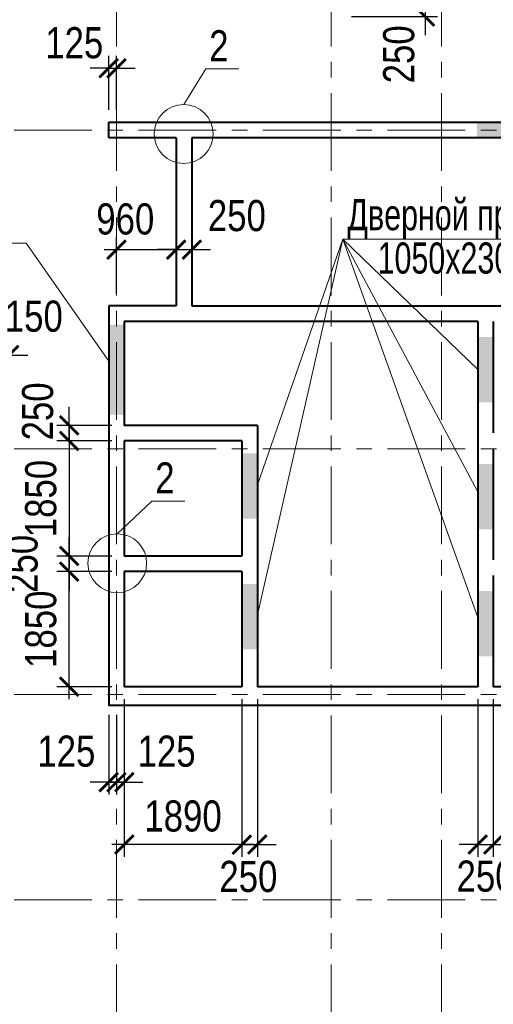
# Model space of a CAD drawing. Header units: inches. Extents: x -7172153 to -7050982, y 6177127 to 6261127.
# Tile 9 of 15: x -7143472 to -7135861, y 6218812 to 6234632. Entities that reach past the tile are written whole.
import ezdxf

# ---------------------------------------------------------------- set-up
doc = ezdxf.new("R2010")
doc.units = ezdxf.units.IN
doc.header["$LTSCALE"] = 1000
doc.header["$MEASUREMENT"] = 0
doc.linetypes.add('CENTER', pattern=[2, 1.25, -0.25, 0.25, -0.25])
for name, color, linetype, lineweight in [('СК-040-С(тены)', 12, 'Continuous', 40), ('СК-100-О(си)', 7, 'CENTER', 15), ('СК-110-О-РАЗМЕРЫ', 7, 'Continuous', 15), ('СК-400-Т(екст)', 7, 'Continuous', 20), ('СК-600-Ш(триховка', 7, 'Continuous', 15)]:
    doc.layers.add(name, color=color, linetype=linetype, lineweight=lineweight)
doc.styles.add('RUSS', font='arial.ttf', dxfattribs={"width": 0.8})
doc.dimstyles.new('100-200', dxfattribs={"dimscale": 0, "dimtxt": 500, "dimasz": 300, "dimexe": 200, "dimexo": 200, "dimgap": 200, "dimtad": 1, "dimdec": 0, "dimzin": 0, "dimdsep": 46, "dimtxsty": 'RUSS', "dimblk": 'ARCHTICK', "dimcen": 0.096, "dimdle": 200, "dimclrd": 7, "dimclre": 7, "dimclrt": 256, "dimadec": 0, "dimazin": 0, "dimtfac": 1, "dimtdec": 0, "dimtmove": 2, "dimatfit": 3, "dimldrblk": 'OBLIQUE', "dimfxl": 1, "dimtolj": 1, "dimtzin": 0, "dimarcsym": 0})

# ---------------------------------------------------------------- blocks, each defined once
blk = doc.blocks.new('_ArchTick')
at = {"color": 0, "linetype": 'ByBlock', "const_width": 0.15}
blk.add_lwpolyline([(-0.5, -0.5), (0.5, 0.5)], dxfattribs=at)
blk = doc.blocks.new('*D57')
at = {"layer": 'Defpoints', "color": 0, "transparency": 16777216}
for p in [(-7143792, 6229244), (-7143792, 6227863), (-7143641, 6227863)]:
    blk.add_point(p, dxfattribs=at)
at = {"layer": 'СК-110-О-РАЗМЕРЫ', "color": 7, "lineweight": -2, "transparency": 16777216}
for p, q in [((-7143792, 6228063), (-7143792, 6229444)), ((-7143641, 6228063), (-7143641, 6229444)), ((-7143792, 6229244), (-7144092, 6229244)), ((-7143641, 6229244), (-7143792, 6229244)), ((-7143641, 6229244), (-7143341, 6229244))]:
    blk.add_line(p, q, dxfattribs=at)
at = {"layer": 'СК-110-О-РАЗМЕРЫ', "color": 7, "lineweight": -2, "transparency": 16777216, "xscale": 300, "yscale": 300, "zscale": 300}
blk.add_blockref('_ArchTick', (-7143792, 6229244), dxfattribs=at)
at = {"layer": 'СК-110-О-РАЗМЕРЫ', "color": 7, "lineweight": -2, "transparency": 16777216, "xscale": 300, "yscale": 300, "zscale": 300, "rotation": 180}
blk.add_blockref('_ArchTick', (-7143641, 6229244), dxfattribs=at)
at = {"layer": 'СК-110-О-РАЗМЕРЫ', "transparency": 16777216, "insert": (-7143245, 6229865), "char_height": 500, "attachment_point": 5, "style": 'RUSS'}
blk.add_mtext('\\A1;150', dxfattribs=at)
blk = doc.blocks.new('_Oblique')
at = {"color": 0, "linetype": 'ByBlock', "lineweight": -2}
blk.add_line((-0.5, -0.5), (0.5, 0.5), dxfattribs=at)
blk = doc.blocks.new('*D64')
at = {"layer": 'Defpoints', "color": 0, "transparency": 16777216}
for p in [(-7136112, 6223914), (-7135862, 6222816), (-7135862, 6221379)]:
    blk.add_point(p, dxfattribs=at)
at = {"layer": 'СК-110-О-РАЗМЕРЫ', "color": 7, "lineweight": -2, "transparency": 16777216}
for p, q in [((-7136112, 6223714), (-7136112, 6221179)), ((-7135862, 6222616), (-7135862, 6221179)), ((-7136112, 6221379), (-7136412, 6221379)), ((-7136112, 6221379), (-7135862, 6221379)), ((-7135862, 6221379), (-7135562, 6221379))]:
    blk.add_line(p, q, dxfattribs=at)
at = {"layer": 'СК-110-О-РАЗМЕРЫ', "color": 7, "lineweight": -2, "transparency": 16777216, "xscale": 300, "yscale": 300, "zscale": 300}
blk.add_blockref('_ArchTick', (-7136112, 6221379), dxfattribs=at)
at = {"layer": 'СК-110-О-РАЗМЕРЫ', "color": 7, "lineweight": -2, "transparency": 16777216, "xscale": 300, "yscale": 300, "zscale": 300, "rotation": 180}
blk.add_blockref('_ArchTick', (-7135862, 6221379), dxfattribs=at)
at = {"layer": 'СК-110-О-РАЗМЕРЫ', "transparency": 16777216, "insert": (-7135985, 6220868), "char_height": 500, "attachment_point": 5, "style": 'RUSS'}
blk.add_mtext('\\A1;250', dxfattribs=at)
blk = doc.blocks.new('*D118')
at = {"layer": 'Defpoints', "color": 0, "transparency": 16777216}
for p in [(-7142042, 6223664), (-7141917, 6223664), (-7141917, 6222380)]:
    blk.add_point(p, dxfattribs=at)
at = {"layer": 'СК-110-О-РАЗМЕРЫ', "color": 7, "lineweight": -2, "transparency": 16777216}
for p, q in [((-7142042, 6223464), (-7142042, 6222180)), ((-7141917, 6223464), (-7141917, 6222180)), ((-7142042, 6222380), (-7142342, 6222380)), ((-7142042, 6222380), (-7141917, 6222380)), ((-7141917, 6222380), (-7141617, 6222380))]:
    blk.add_line(p, q, dxfattribs=at)
at = {"layer": 'СК-110-О-РАЗМЕРЫ', "color": 7, "lineweight": -2, "transparency": 16777216, "xscale": 300, "yscale": 300, "zscale": 300}
blk.add_blockref('_ArchTick', (-7142042, 6222380), dxfattribs=at)
at = {"layer": 'СК-110-О-РАЗМЕРЫ', "color": 7, "lineweight": -2, "transparency": 16777216, "xscale": 300, "yscale": 300, "zscale": 300, "rotation": 180}
blk.add_blockref('_ArchTick', (-7141917, 6222380), dxfattribs=at)
at = {"layer": 'СК-110-О-РАЗМЕРЫ', "transparency": 16777216, "insert": (-7142722, 6222876), "char_height": 500, "attachment_point": 5, "style": 'RUSS'}
blk.add_mtext('\\A1;125', dxfattribs=at)
blk = doc.blocks.new('*D119')
at = {"layer": 'Defpoints', "color": 0, "transparency": 16777216}
for p in [(-7141917, 6223664), (-7141792, 6223664), (-7141917, 6222380)]:
    blk.add_point(p, dxfattribs=at)
at = {"layer": 'СК-110-О-РАЗМЕРЫ', "color": 7, "lineweight": -2, "transparency": 16777216}
for p, q in [((-7141917, 6223464), (-7141917, 6222180)), ((-7141792, 6223464), (-7141792, 6222180)), ((-7141917, 6222380), (-7142217, 6222380)), ((-7141792, 6222380), (-7141917, 6222380)), ((-7141792, 6222380), (-7141492, 6222380))]:
    blk.add_line(p, q, dxfattribs=at)
at = {"layer": 'СК-110-О-РАЗМЕРЫ', "color": 7, "lineweight": -2, "transparency": 16777216, "xscale": 300, "yscale": 300, "zscale": 300}
blk.add_blockref('_ArchTick', (-7141917, 6222380), dxfattribs=at)
at = {"layer": 'СК-110-О-РАЗМЕРЫ', "color": 7, "lineweight": -2, "transparency": 16777216, "xscale": 300, "yscale": 300, "zscale": 300, "rotation": 180}
blk.add_blockref('_ArchTick', (-7141792, 6222380), dxfattribs=at)
at = {"layer": 'СК-110-О-РАЗМЕРЫ', "transparency": 16777216, "insert": (-7141111, 6222876), "char_height": 500, "attachment_point": 5, "style": 'RUSS'}
blk.add_mtext('\\A1;125', dxfattribs=at)
blk = doc.blocks.new('*D126')
at = {"layer": 'Defpoints', "color": 0, "transparency": 16777216}
for p in [(-7141792, 6223914), (-7139902, 6223914), (-7141792, 6221379)]:
    blk.add_point(p, dxfattribs=at)
at = {"layer": 'СК-110-О-РАЗМЕРЫ', "color": 7, "lineweight": -2, "transparency": 16777216}
for p, q in [((-7141792, 6223714), (-7141792, 6221179)), ((-7139902, 6223714), (-7139902, 6221179)), ((-7139702, 6221379), (-7141992, 6221379))]:
    blk.add_line(p, q, dxfattribs=at)
at = {"layer": 'СК-110-О-РАЗМЕРЫ', "color": 7, "lineweight": -2, "transparency": 16777216, "xscale": 300, "yscale": 300, "zscale": 300, "rotation": 180}
blk.add_blockref('_ArchTick', (-7141792, 6221379), dxfattribs=at)
at = {"layer": 'СК-110-О-РАЗМЕРЫ', "color": 7, "lineweight": -2, "transparency": 16777216, "xscale": 300, "yscale": 300, "zscale": 300}
blk.add_blockref('_ArchTick', (-7139902, 6221379), dxfattribs=at)
at = {"layer": 'СК-110-О-РАЗМЕРЫ', "transparency": 16777216, "insert": (-7140847, 6221834), "char_height": 500, "attachment_point": 5, "style": 'RUSS'}
blk.add_mtext('\\A1;1890', dxfattribs=at)
blk = doc.blocks.new('*D127')
at = {"layer": 'Defpoints', "color": 0, "transparency": 16777216}
for p in [(-7139902, 6223914), (-7139652, 6223914), (-7139652, 6221379)]:
    blk.add_point(p, dxfattribs=at)
at = {"layer": 'СК-110-О-РАЗМЕРЫ', "color": 7, "lineweight": -2, "transparency": 16777216}
for p, q in [((-7139902, 6223714), (-7139902, 6221179)), ((-7139652, 6223714), (-7139652, 6221179)), ((-7139902, 6221379), (-7140202, 6221379)), ((-7139902, 6221379), (-7139652, 6221379)), ((-7139652, 6221379), (-7139352, 6221379))]:
    blk.add_line(p, q, dxfattribs=at)
at = {"layer": 'СК-110-О-РАЗМЕРЫ', "color": 7, "lineweight": -2, "transparency": 16777216, "xscale": 300, "yscale": 300, "zscale": 300}
blk.add_blockref('_ArchTick', (-7139902, 6221379), dxfattribs=at)
at = {"layer": 'СК-110-О-РАЗМЕРЫ', "color": 7, "lineweight": -2, "transparency": 16777216, "xscale": 300, "yscale": 300, "zscale": 300, "rotation": 180}
blk.add_blockref('_ArchTick', (-7139652, 6221379), dxfattribs=at)
at = {"layer": 'СК-110-О-РАЗМЕРЫ', "transparency": 16777216, "insert": (-7139797, 6220863), "char_height": 500, "attachment_point": 5, "style": 'RUSS'}
blk.add_mtext('\\A1;250', dxfattribs=at)
blk = doc.blocks.new('*D128')
at = {"layer": 'Defpoints', "color": 0, "transparency": 16777216}
for p in [(-7142676, 6225763), (-7141792, 6225763), (-7141792, 6223914)]:
    blk.add_point(p, dxfattribs=at)
at = {"layer": 'СК-110-О-РАЗМЕРЫ', "color": 7, "lineweight": -2, "transparency": 16777216}
for p, q in [((-7142676, 6223714), (-7142676, 6225963)), ((-7141992, 6225763), (-7142876, 6225763)), ((-7141992, 6223914), (-7142876, 6223914))]:
    blk.add_line(p, q, dxfattribs=at)
at = {"layer": 'СК-110-О-РАЗМЕРЫ', "color": 7, "lineweight": -2, "transparency": 16777216, "xscale": 300, "yscale": 300, "zscale": 300}
for p, rotation in [((-7142676, 6225763), 90), ((-7142676, 6223914), 270)]:
    blk.add_blockref('_ArchTick', p, dxfattribs=dict(at, rotation=rotation))
at = {"layer": 'СК-110-О-РАЗМЕРЫ', "transparency": 16777216, "insert": (-7143131, 6224838), "char_height": 500, "attachment_point": 5, "rotation": 90, "style": 'RUSS'}
blk.add_mtext('\\A1;1850', dxfattribs=at)
blk = doc.blocks.new('*D129')
at = {"layer": 'Defpoints', "color": 0, "transparency": 16777216}
for p in [(-7142676, 6226013), (-7141792, 6226013), (-7141792, 6225763)]:
    blk.add_point(p, dxfattribs=at)
at = {"layer": 'СК-110-О-РАЗМЕРЫ', "color": 7, "lineweight": -2, "transparency": 16777216}
for p, q in [((-7142676, 6226013), (-7142676, 6226313)), ((-7141992, 6226013), (-7142876, 6226013)), ((-7142676, 6225763), (-7142676, 6226013)), ((-7141992, 6225763), (-7142876, 6225763)), ((-7142676, 6225763), (-7142676, 6225463))]:
    blk.add_line(p, q, dxfattribs=at)
at = {"layer": 'СК-110-О-РАЗМЕРЫ', "color": 7, "lineweight": -2, "transparency": 16777216, "xscale": 300, "yscale": 300, "zscale": 300}
for p, rotation in [((-7142676, 6226013), 270), ((-7142676, 6225763), 90)]:
    blk.add_blockref('_ArchTick', p, dxfattribs=dict(at, rotation=rotation))
at = {"layer": 'СК-110-О-РАЗМЕРЫ', "transparency": 16777216, "insert": (-7143431, 6225888), "char_height": 500, "attachment_point": 5, "rotation": 90, "style": 'RUSS'}
blk.add_mtext('\\A1;250', dxfattribs=at)
blk = doc.blocks.new('*D130')
at = {"layer": 'Defpoints', "color": 0, "transparency": 16777216}
for p in [(-7141792, 6227863), (-7142676, 6226013), (-7141792, 6226013)]:
    blk.add_point(p, dxfattribs=at)
at = {"layer": 'СК-110-О-РАЗМЕРЫ', "color": 7, "lineweight": -2, "transparency": 16777216}
for p, q in [((-7142676, 6228063), (-7142676, 6225813)), ((-7141992, 6227863), (-7142876, 6227863)), ((-7141992, 6226013), (-7142876, 6226013))]:
    blk.add_line(p, q, dxfattribs=at)
at = {"layer": 'СК-110-О-РАЗМЕРЫ', "color": 7, "lineweight": -2, "transparency": 16777216, "xscale": 300, "yscale": 300, "zscale": 300}
for p, rotation in [((-7142676, 6227863), 90), ((-7142676, 6226013), 270)]:
    blk.add_blockref('_ArchTick', p, dxfattribs=dict(at, rotation=rotation))
at = {"layer": 'СК-110-О-РАЗМЕРЫ', "transparency": 16777216, "insert": (-7143131, 6226938), "char_height": 500, "attachment_point": 5, "rotation": 90, "style": 'RUSS'}
blk.add_mtext('\\A1;1850', dxfattribs=at)
blk = doc.blocks.new('*D138')
at = {"layer": 'Defpoints', "color": 0, "transparency": 16777216}
for p in [(-7135862, 6223914), (-7133881, 6223914), (-7133881, 6221379)]:
    blk.add_point(p, dxfattribs=at)
at = {"layer": 'СК-110-О-РАЗМЕРЫ', "color": 7, "lineweight": -2, "transparency": 16777216}
for p, q in [((-7135862, 6223714), (-7135862, 6221179)), ((-7133881, 6223714), (-7133881, 6221179)), ((-7136062, 6221379), (-7133681, 6221379))]:
    blk.add_line(p, q, dxfattribs=at)
at = {"layer": 'СК-110-О-РАЗМЕРЫ', "color": 7, "lineweight": -2, "transparency": 16777216, "xscale": 300, "yscale": 300, "zscale": 300, "rotation": 180}
blk.add_blockref('_ArchTick', (-7135862, 6221379), dxfattribs=at)
at = {"layer": 'СК-110-О-РАЗМЕРЫ', "color": 7, "lineweight": -2, "transparency": 16777216, "xscale": 300, "yscale": 300, "zscale": 300}
blk.add_blockref('_ArchTick', (-7133881, 6221379), dxfattribs=at)
at = {"layer": 'СК-110-О-РАЗМЕРЫ', "transparency": 16777216, "insert": (-7134872, 6221834), "char_height": 500, "attachment_point": 5, "style": 'RUSS'}
blk.add_mtext('\\A1;1980', dxfattribs=at)
blk = doc.blocks.new('*D148')
at = {"layer": 'Defpoints', "color": 0, "transparency": 16777216}
for p in [(-7138591, 6234933), (-7138341, 6234683), (-7136958, 6234683)]:
    blk.add_point(p, dxfattribs=at)
at = {"layer": 'СК-110-О-РАЗМЕРЫ', "color": 7, "lineweight": -2, "transparency": 16777216}
for p, q in [((-7136958, 6234933), (-7136958, 6235233)), ((-7138391, 6234933), (-7136758, 6234933)), ((-7136958, 6234933), (-7136958, 6234683)), ((-7138141, 6234683), (-7136758, 6234683)), ((-7136958, 6234683), (-7136958, 6234383))]:
    blk.add_line(p, q, dxfattribs=at)
at = {"layer": 'СК-110-О-РАЗМЕРЫ', "color": 7, "lineweight": -2, "transparency": 16777216, "xscale": 300, "yscale": 300, "zscale": 300}
for p, rotation in [((-7136958, 6234933), 270), ((-7136958, 6234683), 90)]:
    blk.add_blockref('_ArchTick', p, dxfattribs=dict(at, rotation=rotation))
at = {"layer": 'СК-110-О-РАЗМЕРЫ', "transparency": 16777216, "insert": (-7137378, 6234075), "char_height": 500, "attachment_point": 5, "rotation": 90, "style": 'RUSS'}
blk.add_mtext('\\A1;250', dxfattribs=at)
blk = doc.blocks.new('*D154')
at = {"layer": 'Defpoints', "color": 0, "transparency": 16777216}
for p in [(-7142677, 6228113), (-7141792, 6228113), (-7141792, 6227863)]:
    blk.add_point(p, dxfattribs=at)
at = {"layer": 'СК-110-О-РАЗМЕРЫ', "color": 7, "lineweight": -2, "transparency": 16777216}
for p, q in [((-7142677, 6228113), (-7142677, 6228413)), ((-7141992, 6228113), (-7142877, 6228113)), ((-7142677, 6227863), (-7142677, 6228113)), ((-7141992, 6227863), (-7142877, 6227863)), ((-7142677, 6227863), (-7142677, 6227563))]:
    blk.add_line(p, q, dxfattribs=at)
at = {"layer": 'СК-110-О-РАЗМЕРЫ', "color": 7, "lineweight": -2, "transparency": 16777216, "xscale": 300, "yscale": 300, "zscale": 300}
for p, rotation in [((-7142677, 6228113), 270), ((-7142677, 6227863), 90)]:
    blk.add_blockref('_ArchTick', p, dxfattribs=dict(at, rotation=rotation))
at = {"layer": 'СК-110-О-РАЗМЕРЫ', "transparency": 16777216, "insert": (-7143182, 6228338), "char_height": 500, "attachment_point": 5, "rotation": 90, "style": 'RUSS'}
blk.add_mtext('\\A1;250', dxfattribs=at)
blk = doc.blocks.new('*D155')
at = {"layer": 'Defpoints', "color": 0, "transparency": 16777216}
for p in [(-7140706, 6230937), (-7140956, 6230033), (-7140706, 6230033)]:
    blk.add_point(p, dxfattribs=at)
at = {"layer": 'СК-110-О-РАЗМЕРЫ', "color": 7, "lineweight": -2, "transparency": 16777216}
for p, q in [((-7140956, 6230233), (-7140956, 6231137)), ((-7140706, 6230233), (-7140706, 6231137)), ((-7140956, 6230937), (-7141256, 6230937)), ((-7140956, 6230937), (-7140706, 6230937)), ((-7140706, 6230937), (-7140406, 6230937))]:
    blk.add_line(p, q, dxfattribs=at)
at = {"layer": 'СК-110-О-РАЗМЕРЫ', "color": 7, "lineweight": -2, "transparency": 16777216, "xscale": 300, "yscale": 300, "zscale": 300}
blk.add_blockref('_ArchTick', (-7140956, 6230937), dxfattribs=at)
at = {"layer": 'СК-110-О-РАЗМЕРЫ', "color": 7, "lineweight": -2, "transparency": 16777216, "xscale": 300, "yscale": 300, "zscale": 300, "rotation": 180}
blk.add_blockref('_ArchTick', (-7140706, 6230937), dxfattribs=at)
at = {"layer": 'СК-110-О-РАЗМЕРЫ', "transparency": 16777216, "insert": (-7139982, 6231481), "char_height": 500, "attachment_point": 5, "style": 'RUSS'}
blk.add_mtext('\\A1;250', dxfattribs=at)
blk = doc.blocks.new('*D156')
at = {"layer": 'Defpoints', "color": 0, "transparency": 16777216}
for p in [(-7140956, 6230937), (-7141917, 6230033), (-7140956, 6230033)]:
    blk.add_point(p, dxfattribs=at)
at = {"layer": 'СК-110-О-РАЗМЕРЫ', "color": 7, "lineweight": -2, "transparency": 16777216}
for p, q in [((-7141917, 6230233), (-7141917, 6231137)), ((-7140956, 6230233), (-7140956, 6231137)), ((-7142117, 6230937), (-7140756, 6230937))]:
    blk.add_line(p, q, dxfattribs=at)
at = {"layer": 'СК-110-О-РАЗМЕРЫ', "color": 7, "lineweight": -2, "transparency": 16777216, "xscale": 300, "yscale": 300, "zscale": 300, "rotation": 180}
blk.add_blockref('_ArchTick', (-7141917, 6230937), dxfattribs=at)
at = {"layer": 'СК-110-О-РАЗМЕРЫ', "color": 7, "lineweight": -2, "transparency": 16777216, "xscale": 300, "yscale": 300, "zscale": 300}
blk.add_blockref('_ArchTick', (-7140956, 6230937), dxfattribs=at)
at = {"layer": 'СК-110-О-РАЗМЕРЫ', "transparency": 16777216, "insert": (-7141775, 6231427), "char_height": 500, "attachment_point": 5, "style": 'RUSS'}
blk.add_mtext('\\A1;960', dxfattribs=at)
blk = doc.blocks.new('*D158')
at = {"layer": 'Defpoints', "color": 0, "transparency": 16777216}
for p in [(-7141917, 6233851), (-7142042, 6232983), (-7141917, 6232983)]:
    blk.add_point(p, dxfattribs=at)
at = {"layer": 'СК-110-О-РАЗМЕРЫ', "color": 7, "lineweight": -2, "transparency": 16777216}
for p, q in [((-7142042, 6233183), (-7142042, 6234051)), ((-7141917, 6233183), (-7141917, 6234051)), ((-7142042, 6233851), (-7142342, 6233851)), ((-7142042, 6233851), (-7141917, 6233851)), ((-7141917, 6233851), (-7141617, 6233851))]:
    blk.add_line(p, q, dxfattribs=at)
at = {"layer": 'СК-110-О-РАЗМЕРЫ', "color": 7, "lineweight": -2, "transparency": 16777216, "xscale": 300, "yscale": 300, "zscale": 300}
blk.add_blockref('_ArchTick', (-7142042, 6233851), dxfattribs=at)
at = {"layer": 'СК-110-О-РАЗМЕРЫ', "color": 7, "lineweight": -2, "transparency": 16777216, "xscale": 300, "yscale": 300, "zscale": 300, "rotation": 180}
blk.add_blockref('_ArchTick', (-7141917, 6233851), dxfattribs=at)
at = {"layer": 'СК-110-О-РАЗМЕРЫ', "transparency": 16777216, "insert": (-7142595, 6234258), "char_height": 500, "attachment_point": 5, "style": 'RUSS'}
blk.add_mtext('\\A1;125', dxfattribs=at)
blk = doc.blocks.new('A$Cf0ff08b7')
at = {"layer": 'СК-110-О-РАЗМЕРЫ'}
for p, q in [((10940, 27233), (10586, 26661)), ((11473, 27233), (10940, 27233)), ((10073, 20290), (9517, 19764)), ((10606, 20290), (10073, 20290))]:
    blk.add_line(p, q, dxfattribs=at)
for centre in [(10586, 26187), (9517, 19291)]:
    blk.add_circle(centre, 473, dxfattribs=at)
at = {"layer": 'СК-400-Т(екст)', "style": 'RUSS', "width": 0.8}
for p in [(10995, 27354), (10128, 20411)]:
    blk.add_text('2', height=500, dxfattribs=at).set_placement(p)

msp = doc.modelspace()

# ---------------------------------------------------------------- linework, layer by layer
at = {"layer": 'СК-040-С(тены)'}
for p, q in [((-7142041.6, 6232733.3), (-7142041.6, 6232983.3)), ((-7142041.6, 6232983.3), (-7131643.2, 6232983.3)), ((-7140956.5, 6232733.3), (-7142041.6, 6232733.3)), ((-7140956.5, 6232733.3), (-7140956.5, 6230033.3)), ((-7134491.8, 6232733.3), (-7140706.5, 6232733.3)), ((-7140706.5, 6232733.3), (-7140706.5, 6230033.3)), ((-7140956.5, 6230033.3), (-7142041.5, 6230033.3)), ((-7142041.5, 6230033.3), (-7142041.5, 6229733.3)), ((-7140706.5, 6230033.3), (-7134491.8, 6230033.3)), ((-7142041.5, 6229783.3), (-7142041.5, 6223613.5)), ((-7136111.5, 6229783.3), (-7141791.5, 6229783.3)), ((-7141791.5, 6229783.3), (-7141791.5, 6228113.3)), ((-7136111.5, 6229783.3), (-7136111.5, 6223913.5)), ((-7135861.5, 6229783.3), (-7135861.5, 6227993.5)), ((-7139651.5, 6228113.3), (-7141791.5, 6228113.3)), ((-7139651.5, 6228113.3), (-7139651.5, 6223913.5)), ((-7141791.5, 6227863.3), (-7141791.5, 6226013.3)), ((-7139901.5, 6227863.3), (-7141791.5, 6227863.3)), ((-7139901.5, 6227863.3), (-7139901.5, 6226013.3)), ((-7135861.5, 6227743.5), (-7135861.5, 6225953.5)), ((-7139901.5, 6226013.3), (-7141791.5, 6226013.3)), ((-7141791.5, 6225763.3), (-7141791.5, 6223913.5)), ((-7139901.5, 6225763.3), (-7141791.5, 6225763.3)), ((-7139901.5, 6225763.3), (-7139901.5, 6223913.5)), ((-7135861.5, 6225703.5), (-7135861.5, 6223913.5)), ((-7139901.5, 6223913.5), (-7141791.5, 6223913.5)), ((-7136111.5, 6223913.5), (-7139651.5, 6223913.5)), ((-7133061.8, 6223913.5), (-7135861.5, 6223913.5)), ((-7132811.8, 6223613.5), (-7142041.5, 6223613.5))]:
    msp.add_line(p, q, dxfattribs=at)
at = {"layer": 'СК-100-О(си)', "linetype": 'CENTER'}
for p, q in [((-7141916.5, 6253452.6), (-7141916.5, 6183847)), ((-7138466.5, 6253452.6), (-7138466.5, 6183847)), ((-7136691.5, 6253452.6), (-7136691.5, 6183847)), ((-7155562, 6232858.3), (-7128237, 6232858.3)), ((-7155562, 6227738.3), (-7128237, 6227738.3)), ((-7155562, 6223788.5), (-7128237, 6223788.5)), ((-7155562, 6220488.6), (-7128237, 6220488.6))]:
    msp.add_line(p, q, dxfattribs=at)
at = {"layer": 'СК-110-О-РАЗМЕРЫ'}
for q in [(-7139651.5, 6227156.2), (-7139651.5, 6225068.7), (-7136111.5, 6227043.1), (-7136111.5, 6225025), (-7134734.3, 6231102.9)]:
    msp.add_line((-7138278.1, 6231102.9), q, dxfattribs=at)
msp.add_lwpolyline([(-7138278.1, 6231102.9), (-7136111.5, 6229008.5)], dxfattribs=at)
at = {"layer": 'СК-400-Т(екст)', "color": 7}
msp.add_lwpolyline([(-7147523.2, 6231041.7), (-7143366.3, 6231041.7), (-7142041.5, 6229144.8)], dxfattribs=at)
at = {"layer": 'СК-600-Ш(триховка', "color": 7}
for points in [[(-7134671.8, 6232733.3), (-7134671.8, 6232983.3), (-7136121.8, 6232733.3), (-7136121.8, 6232983.3)], [(-7142041.5, 6228283.3), (-7141791.5, 6228283.3), (-7142041.5, 6229733.3), (-7141791.5, 6229733.3)], [(-7136111.5, 6228483.5), (-7135861.5, 6228483.5), (-7136111.5, 6229533.5), (-7135861.5, 6229533.5)], [(-7139901.5, 6226613.3), (-7139651.5, 6226613.3), (-7139901.5, 6227663.3), (-7139651.5, 6227663.3)], [(-7136111.5, 6226443.5), (-7135861.5, 6226443.5), (-7136111.5, 6227493.5), (-7135861.5, 6227493.5)], [(-7139901.5, 6224513.5), (-7139651.5, 6224513.5), (-7139901.5, 6225563.5), (-7139651.5, 6225563.5)], [(-7136111.5, 6224403.7), (-7135861.5, 6224403.7), (-7136111.5, 6225453.7), (-7135861.5, 6225453.7)]]:
    msp.add_solid(points, dxfattribs=at)

# ---------------------------------------------------------------- block references
at = {"layer": 'СК-110-О-РАЗМЕРЫ'}
msp.add_blockref('A$Cf0ff08b7', (-7151421.8, 6206608.3), dxfattribs=at)

# ---------------------------------------------------------------- texts
at = {"layer": 'СК-400-Т(екст)', "color": 7, "insert": (-7139238.9, 6231748.6), "char_height": 500, "width": 4535.799, "attachment_point": 1, "line_spacing_factor": 0.835689, "style": 'RUSS'}
msp.add_mtext('\\pxqr;{\\W0.7;Дверной проем\\P1050х2300(h)}', dxfattribs=at)

# ---------------------------------------------------------------- dimensions: what is measured, and where the dimension line sits
at = {"layer": 'СК-110-О-РАЗМЕРЫ'}
for base, p1, p2, angle, picture, middle in [((-7136957.6, 6234683.4), (-7138591.5, 6234933.4), (-7138341.5, 6234683.4), 90, '*D148', (-7137377.8, 6234074.8)), ((-7142676.5, 6228113.3), (-7141791.5, 6227863.3), (-7141791.5, 6228113.3), 90, '*D154', (-7143181.7, 6228338.4)), ((-7141916.5, 6222379.8), (-7141791.6, 6223663.5), (-7141916.5, 6223663.5), 180, '*D119', (-7141110.6, 6222875.7))]:
    dim = msp.add_linear_dim(base=base, p1=p1, p2=p2, angle=angle, dimstyle='100-200', override={"dimscale": 1}, dxfattribs=at)
    dim.commit()
    dim.dimension.update_dxf_attribs({"geometry": picture, "text_midpoint": middle, "dimtype": 160})
for base, p1, p2, picture, middle in [((-7141916.5, 6233850.8), (-7142041.6, 6232983.3), (-7141916.5, 6232983.3), '*D158', (-7142594.6, 6234258.3)), ((-7140706.5, 6230937), (-7140956.5, 6230033.3), (-7140706.5, 6230033.3), '*D155', (-7139981.7, 6231481.4)), ((-7140956.5, 6230937.3), (-7141916.5, 6230033.3), (-7140956.5, 6230033.3), '*D156', (-7141775, 6231426.7)), ((-7143791.5, 6229244), (-7143641.1, 6227863.2), (-7143791.5, 6227863.2), '*D57', (-7143245.3, 6229864.9)), ((-7139651.5, 6221379.2), (-7139901.5, 6223913.5), (-7139651.5, 6223913.5), '*D127', (-7139797, 6220862.8)), ((-7135861.5, 6221379.2), (-7136111.5, 6223913.5), (-7135861.5, 6222816.4), '*D64', (-7135985.4, 6220867.6)), ((-7141916.5, 6222379.8), (-7142041.5, 6223663.5), (-7141916.5, 6223663.5), '*D118', (-7142722.5, 6222875.7))]:
    dim = msp.add_linear_dim(base=base, p1=p1, p2=p2, dimstyle='100-200', override={"dimscale": 1}, dxfattribs=at)
    dim.commit()
    dim.dimension.update_dxf_attribs({"geometry": picture, "text_midpoint": middle, "dimtype": 160})
for base, p1, p2, picture, middle in [((-7142676.1, 6226013.3), (-7141791.5, 6227863.3), (-7141791.5, 6226013.3), '*D130', (-7143131.4, 6226938.3)), ((-7142676.1, 6226013.3), (-7141791.5, 6225763.3), (-7141791.5, 6226013.3), '*D129', (-7143431.4, 6225888.3)), ((-7142676.1, 6225763.3), (-7141791.5, 6223913.5), (-7141791.5, 6225763.3), '*D128', (-7143131.4, 6224838.4))]:
    dim = msp.add_linear_dim(base=base, p1=p1, p2=p2, angle=90, dimstyle='100-200', override={"dimscale": 1}, dxfattribs=at)
    dim.commit()
    dim.dimension.update_dxf_attribs({"geometry": picture, "text_midpoint": middle})
for base, p1, p2, picture, middle in [((-7141791.5, 6221379.2), (-7139901.5, 6223913.5), (-7141791.5, 6223913.5), '*D126', (-7140846.5, 6221834.5)), ((-7133881.5, 6221379.2), (-7135861.5, 6223913.5), (-7133881.5, 6223913.5), '*D138', (-7134871.5, 6221834.5))]:
    dim = msp.add_linear_dim(base=base, p1=p1, p2=p2, dimstyle='100-200', override={"dimscale": 1}, dxfattribs=at)
    dim.commit()
    dim.dimension.update_dxf_attribs({"geometry": picture, "text_midpoint": middle})

doc.saveas('drawing.dxf')
